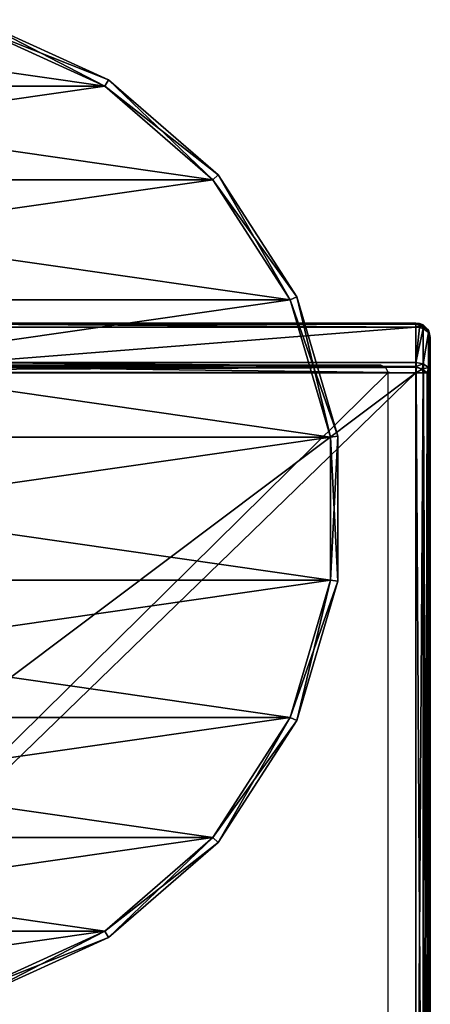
# Model space of a CAD drawing. Header units: millimetres. Extents: x -41 to 41, y -41 to 63.
# Tile 6 of 6: x 13 to 41, y -6 to 62. Entities that reach past the tile are written whole.
import ezdxf

# ---------------------------------------------------------------- set-up
doc = ezdxf.new("R2010")
doc.units = ezdxf.units.MM
doc.header["$LTSCALE"] = 65.185185
for name, color, linetype in [('1', 7, 'CONTINUOUS'), ('11', 7, 'CONTINUOUS'), ('12', 7, 'CONTINUOUS'), ('13', 7, 'CONTINUOUS'), ('18', 7, 'CONTINUOUS'), ('19', 7, 'CONTINUOUS'), ('2', 7, 'CONTINUOUS'), ('20', 7, 'CONTINUOUS'), ('24', 7, 'CONTINUOUS'), ('25', 7, 'CONTINUOUS'), ('31', 7, 'CONTINUOUS'), ('32', 7, 'CONTINUOUS'), ('34', 7, 'CONTINUOUS'), ('64', 7, 'CONTINUOUS'), ('65', 7, 'CONTINUOUS'), ('67', 7, 'CONTINUOUS'), ('69', 7, 'CONTINUOUS'), ('70', 7, 'CONTINUOUS')]:
    doc.layers.add(name, color=color, linetype=linetype)

msp = doc.modelspace()

# ---------------------------------------------------------------- linework, layer by layer
at = {"layer": '1', "color": 252, "linetype": 'Continuous', "true_color": 0x96918c}
for points in [[(-40, -40, -33.1), (9.3, 14.5, -33.1), (40, 37.586, -33.1), (-40, -40, -33.1)], [(40, -40, -33.1), (-40, -40, -33.1), (40, 37.586, -33.1), (40, -40, -33.1)], [(9.3, 14.5, -33.1), (9.3, 37.586, -33.1), (40, 37.586, -33.1), (9.3, 14.5, -33.1)]]:
    msp.add_3dface(points, dxfattribs=at)
at = {"layer": '11', "color": 252, "linetype": 'Continuous', "true_color": 0x96918c}
for points in [[(41, 40, 66.9), (41, -40, 66.9), (41, -40, -32.1), (41, 40, 66.9)], [(41, 40, -29.686), (41, 40, 66.9), (41, -40, -32.1), (41, 40, -29.686)], [(41, 37.586, -32.1), (41, 40, -29.686), (41, -40, -32.1), (41, 37.586, -32.1)]]:
    msp.add_3dface(points, dxfattribs=at)
at = {"layer": '12', "color": 252, "linetype": 'Continuous', "true_color": 0x96918c}
for points in [[(7.8, 41, -5.502), (-40, 41, 66.9), (40, 41, -29.686), (7.8, 41, -5.502)], [(-40, 41, 66.9), (40, 41, 66.9), (40, 41, -29.686), (-40, 41, 66.9)], [(8.898, 41, -6.6), (7.8, 41, -5.502), (40, 41, -29.686), (8.898, 41, -6.6)], [(9.3, 41, -8.1), (8.898, 41, -6.6), (40, 41, -29.686), (9.3, 41, -8.1)], [(9.3, 41, -29.686), (9.3, 41, -8.1), (40, 41, -29.686), (9.3, 41, -29.686)]]:
    msp.add_3dface(points, dxfattribs=at)
at = {"layer": '13', "color": 252, "linetype": 'Continuous', "true_color": 0x96918c}
for points in [[(9.3, 38.293, -32.807), (9.3, 40.707, -30.393), (40, 40.707, -30.393), (9.3, 38.293, -32.807)], [(9.3, 38.293, -32.807), (40, 40.707, -30.393), (40, 38.293, -32.807), (9.3, 38.293, -32.807)]]:
    msp.add_3dface(points, dxfattribs=at)
at = {"layer": '18', "color": 252, "linetype": 'Continuous', "true_color": 0x96918c}
for points in [[(40, 41, -29.686), (40.5, 40.866, 66.9), (40.259, 40.966, -29.686), (40, 41, -29.686)], [(40, 41, 66.9), (40.5, 40.866, 66.9), (40, 41, -29.686), (40, 41, 66.9)], [(40.259, 40.966, -29.686), (40.5, 40.866, 66.9), (40.5, 40.866, -29.686), (40.259, 40.966, -29.686)], [(40.5, 40.866, 66.9), (40.866, 40.5, 66.9), (40.5, 40.866, -29.686), (40.5, 40.866, 66.9)], [(40.5, 40.866, -29.686), (40.866, 40.5, 66.9), (40.866, 40.5, -29.686), (40.5, 40.866, -29.686)], [(40.866, 40.5, 66.9), (41, 40, 66.9), (40.866, 40.5, -29.686), (40.866, 40.5, 66.9)], [(41, 40, 66.9), (41, 40, -29.686), (40.866, 40.5, -29.686), (41, 40, 66.9)]]:
    msp.add_3dface(points, dxfattribs=at)
at = {"layer": '19', "color": 252, "linetype": 'Continuous', "true_color": 0x96918c}
for points in [[(40, 38.293, -32.807), (40, 40.707, -30.393), (40.259, 40.683, -30.369), (40, 38.293, -32.807)], [(40.5, 40.612, -30.298), (40, 38.293, -32.807), (40.259, 40.683, -30.369), (40.5, 40.612, -30.298)], [(40.5, 38.198, -32.712), (40, 38.293, -32.807), (40.5, 40.612, -30.298), (40.5, 38.198, -32.712)], [(40.866, 40.354, -30.039), (40.5, 38.198, -32.712), (40.5, 40.612, -30.298), (40.866, 40.354, -30.039)], [(40.866, 37.939, -32.454), (40.5, 38.198, -32.712), (40.866, 40.354, -30.039), (40.866, 37.939, -32.454)], [(41, 40, -29.686), (40.866, 37.939, -32.454), (40.866, 40.354, -30.039), (41, 40, -29.686)], [(41, 40, -29.686), (41, 37.586, -32.1), (40.866, 37.939, -32.454), (41, 40, -29.686)]]:
    msp.add_3dface(points, dxfattribs=at)
at = {"layer": '2', "color": 252, "linetype": 'Continuous', "true_color": 0x96918c}
for points in [[(40, -41, 66.9), (-40, 41, 66.9), (-40, -41, 66.9), (40, -41, 66.9)], [(40, 41, 66.9), (-40, 41, 66.9), (40, -41, 66.9), (40, 41, 66.9)], [(40.5, -40.866, 66.9), (40, 41, 66.9), (40, -41, 66.9), (40.5, -40.866, 66.9)], [(40.5, 40.866, 66.9), (40, 41, 66.9), (40.5, -40.866, 66.9), (40.5, 40.866, 66.9)], [(40.866, 40.5, 66.9), (40.5, 40.866, 66.9), (40.866, -40.5, 66.9), (40.866, 40.5, 66.9)], [(40.866, -40.5, 66.9), (40.5, 40.866, 66.9), (40.5, -40.866, 66.9), (40.866, -40.5, 66.9)], [(41, 40, 66.9), (40.866, 40.5, 66.9), (41, -40, 66.9), (41, 40, 66.9)], [(41, -40, 66.9), (40.866, 40.5, 66.9), (40.866, -40.5, 66.9), (41, -40, 66.9)]]:
    msp.add_3dface(points, dxfattribs=at)
at = {"layer": '20', "color": 252, "linetype": 'Continuous', "true_color": 0x96918c}
for points in [[(40.5, -40, -32.966), (40, -40, -33.1), (40.5, 37.586, -32.966), (40.5, -40, -32.966)], [(40, -40, -33.1), (40, 37.586, -33.1), (40.5, 37.586, -32.966), (40, -40, -33.1)], [(40.774, 37.586, -32.733), (40.632, -40, -32.875), (40.5, 37.586, -32.966), (40.774, 37.586, -32.733)], [(40.632, -40, -32.875), (40.5, -40, -32.966), (40.5, 37.586, -32.966), (40.632, -40, -32.875)], [(40.866, -40, -32.6), (40.632, -40, -32.875), (40.774, 37.586, -32.733), (40.866, -40, -32.6)], [(40.867, 37.586, -32.599), (40.866, -40, -32.6), (40.774, 37.586, -32.733), (40.867, 37.586, -32.599)], [(40.926, -40, -32.478), (40.866, -40, -32.6), (40.867, 37.586, -32.599), (40.926, -40, -32.478)], [(41, 37.586, -32.1), (40.926, -40, -32.478), (40.867, 37.586, -32.599), (41, 37.586, -32.1)], [(41, 37.586, -32.1), (41, -40, -32.1), (40.926, -40, -32.478), (41, 37.586, -32.1)]]:
    msp.add_3dface(points, dxfattribs=at)
at = {"layer": '24', "color": 252, "linetype": 'Continuous', "true_color": 0x96918c}
for points in [[(40, 37.968, -33.024), (9.3, 38.293, -32.807), (40, 38.007, -33.007), (40, 37.968, -33.024)], [(9.3, 38.293, -32.807), (40, 38.293, -32.807), (40, 38.007, -33.007), (9.3, 38.293, -32.807)], [(9.3, 37.968, -33.024), (9.3, 38.293, -32.807), (40, 37.968, -33.024), (9.3, 37.968, -33.024)], [(40, 37.586, -33.1), (9.3, 37.968, -33.024), (40, 37.968, -33.024), (40, 37.586, -33.1)], [(40, 37.586, -33.1), (9.3, 37.586, -33.1), (9.3, 37.968, -33.024), (40, 37.586, -33.1)]]:
    msp.add_3dface(points, dxfattribs=at)
at = {"layer": '25', "color": 252, "linetype": 'Continuous', "true_color": 0x96918c}
for points in [[(9.3, 41, -29.686), (40, 41, -29.686), (40, 40.924, -30.068), (9.3, 41, -29.686)], [(9.3, 40.924, -30.068), (9.3, 41, -29.686), (40, 40.924, -30.068), (9.3, 40.924, -30.068)], [(40, 40.707, -30.393), (9.3, 40.924, -30.068), (40, 40.924, -30.068), (40, 40.707, -30.393)], [(9.3, 40.707, -30.393), (9.3, 40.924, -30.068), (40, 40.707, -30.393), (9.3, 40.707, -30.393)]]:
    msp.add_3dface(points, dxfattribs=at)
at = {"layer": '31', "color": 252, "linetype": 'Continuous', "true_color": 0x96918c}
for points in [[(40, 38.293, -32.807), (40.5, 38.198, -32.712), (40, 38.007, -33.007), (40, 38.293, -32.807)], [(40, 38.007, -33.007), (40.5, 38.198, -32.712), (40.436, 37.824, -32.968), (40, 38.007, -33.007)], [(40, 37.968, -33.024), (40, 38.007, -33.007), (40.436, 37.824, -32.968), (40, 37.968, -33.024)], [(40, 37.586, -33.1), (40, 37.968, -33.024), (40.436, 37.824, -32.968), (40, 37.586, -33.1)], [(40.5, 38.198, -32.712), (40.866, 37.939, -32.454), (40.436, 37.824, -32.968), (40.5, 38.198, -32.712)], [(40.866, 37.939, -32.454), (40.774, 37.586, -32.733), (40.436, 37.824, -32.968), (40.866, 37.939, -32.454)], [(40.866, 37.939, -32.454), (40.867, 37.586, -32.599), (40.774, 37.586, -32.733), (40.866, 37.939, -32.454)], [(40.866, 37.939, -32.454), (41, 37.586, -32.1), (40.867, 37.586, -32.599), (40.866, 37.939, -32.454)], [(40.5, 37.586, -32.966), (40, 37.586, -33.1), (40.436, 37.824, -32.968), (40.5, 37.586, -32.966)], [(40.774, 37.586, -32.733), (40.5, 37.586, -32.966), (40.436, 37.824, -32.968), (40.774, 37.586, -32.733)]]:
    msp.add_3dface(points, dxfattribs=at)
at = {"layer": '32', "color": 252, "linetype": 'Continuous', "true_color": 0x96918c}
for points in [[(40, 41, -29.686), (40.259, 40.966, -29.686), (40, 40.924, -30.068), (40, 41, -29.686)], [(40, 40.924, -30.068), (40.259, 40.966, -29.686), (40.383, 40.854, -30.039), (40, 40.924, -30.068)], [(40, 40.707, -30.393), (40, 40.924, -30.068), (40.383, 40.854, -30.039), (40, 40.707, -30.393)], [(40.259, 40.683, -30.369), (40, 40.707, -30.393), (40.383, 40.854, -30.039), (40.259, 40.683, -30.369)], [(40.259, 40.966, -29.686), (40.5, 40.866, -29.686), (40.383, 40.854, -30.039), (40.259, 40.966, -29.686)], [(40.5, 40.612, -30.298), (40.259, 40.683, -30.369), (40.383, 40.854, -30.039), (40.5, 40.612, -30.298)], [(40.383, 40.854, -30.039), (40.5, 40.866, -29.686), (40.707, 40.653, -29.956), (40.383, 40.854, -30.039)], [(40.5, 40.612, -30.298), (40.383, 40.854, -30.039), (40.707, 40.653, -29.956), (40.5, 40.612, -30.298)], [(40.5, 40.866, -29.686), (40.866, 40.5, -29.686), (40.707, 40.653, -29.956), (40.5, 40.866, -29.686)], [(40.866, 40.354, -30.039), (40.5, 40.612, -30.298), (40.707, 40.653, -29.956), (40.866, 40.354, -30.039)], [(40.707, 40.653, -29.956), (40.866, 40.5, -29.686), (40.924, 40.354, -29.832), (40.707, 40.653, -29.956)], [(40.866, 40.354, -30.039), (40.707, 40.653, -29.956), (40.924, 40.354, -29.832), (40.866, 40.354, -30.039)], [(40.866, 40.5, -29.686), (41, 40, -29.686), (40.924, 40.354, -29.832), (40.866, 40.5, -29.686)], [(41, 40, -29.686), (40.866, 40.354, -30.039), (40.924, 40.354, -29.832), (41, 40, -29.686)]]:
    msp.add_3dface(points, dxfattribs=at)
at = {"layer": '34', "color": 250, "linetype": 'Continuous', "true_color": 0x1c1c1c}
for points in [[(-37.954, 37.954, 66.91), (-38.1, 37.6, 66.91), (37.954, 37.954, 66.91), (-37.954, 37.954, 66.91)], [(37.954, 37.954, 66.91), (-38.1, 37.6, 66.91), (38.1, 37.6, 66.91), (37.954, 37.954, 66.91)], [(37.6, 38.1, 66.91), (-37.954, 37.954, 66.91), (37.954, 37.954, 66.91), (37.6, 38.1, 66.91)], [(-37.6, 38.1, 66.91), (-37.954, 37.954, 66.91), (37.6, 38.1, 66.91), (-37.6, 38.1, 66.91)], [(-38.1, 37.6, 66.91), (-38.1, -37.6, 66.91), (38.1, 37.6, 66.91), (-38.1, 37.6, 66.91)], [(38.1, 37.6, 66.91), (-38.1, -37.6, 66.91), (38.1, -37.6, 66.91), (38.1, 37.6, 66.91)]]:
    msp.add_3dface(points, dxfattribs=at)
at = {"layer": '64', "color": 250, "linetype": 'Continuous', "true_color": 0x1c1c1c}
for points in [[(-9.72, 61.353, -169.1), (18.652, 57.273, -169.1), (-18.652, 57.273, -169.1), (-9.72, 61.353, -169.1)], [(9.72, 61.353, -169.1), (18.652, 57.273, -169.1), (-9.72, 61.353, -169.1), (9.72, 61.353, -169.1)], [(-18.652, 57.273, -169.1), (26.073, 50.843, -169.1), (-26.073, 50.843, -169.1), (-18.652, 57.273, -169.1)], [(18.652, 57.273, -169.1), (26.073, 50.843, -169.1), (-18.652, 57.273, -169.1), (18.652, 57.273, -169.1)], [(-26.073, 50.843, -169.1), (31.382, 42.582, -169.1), (-31.382, 42.582, -169.1), (-26.073, 50.843, -169.1)], [(26.073, 50.843, -169.1), (31.382, 42.582, -169.1), (-26.073, 50.843, -169.1), (26.073, 50.843, -169.1)], [(-31.382, 42.582, -169.1), (34.149, 33.16, -169.1), (-34.149, 33.16, -169.1), (-31.382, 42.582, -169.1)], [(31.382, 42.582, -169.1), (34.149, 33.16, -169.1), (-31.382, 42.582, -169.1), (31.382, 42.582, -169.1)], [(-34.149, 33.16, -169.1), (34.149, 23.34, -169.1), (-34.149, 23.34, -169.1), (-34.149, 33.16, -169.1)], [(34.149, 33.16, -169.1), (34.149, 23.34, -169.1), (-34.149, 33.16, -169.1), (34.149, 33.16, -169.1)], [(-34.149, 23.34, -169.1), (31.382, 13.918, -169.1), (-31.382, 13.918, -169.1), (-34.149, 23.34, -169.1)], [(34.149, 23.34, -169.1), (31.382, 13.918, -169.1), (-34.149, 23.34, -169.1), (34.149, 23.34, -169.1)], [(-31.382, 13.918, -169.1), (26.073, 5.657, -169.1), (-26.073, 5.657, -169.1), (-31.382, 13.918, -169.1)], [(31.382, 13.918, -169.1), (26.073, 5.657, -169.1), (-31.382, 13.918, -169.1), (31.382, 13.918, -169.1)], [(26.073, 5.657, -169.1), (18.652, -0.773, -169.1), (-26.073, 5.657, -169.1), (26.073, 5.657, -169.1)], [(-26.073, 5.657, -169.1), (18.652, -0.773, -169.1), (-18.652, -0.773, -169.1), (-26.073, 5.657, -169.1)], [(18.652, -0.773, -169.1), (9.72, -4.853, -169.1), (-18.652, -0.773, -169.1), (18.652, -0.773, -169.1)]]:
    msp.add_3dface(points, dxfattribs=at)
at = {"layer": '65', "color": 250, "linetype": 'Continuous', "true_color": 0x1c1c1c}
for points in [[(9.72, 61.353, -146.6), (-18.652, 57.273, -146.6), (18.652, 57.273, -146.6), (9.72, 61.353, -146.6)], [(18.652, 57.273, -146.6), (-26.073, 50.843, -146.6), (26.073, 50.843, -146.6), (18.652, 57.273, -146.6)], [(-18.652, 57.273, -146.6), (-26.073, 50.843, -146.6), (18.652, 57.273, -146.6), (-18.652, 57.273, -146.6)], [(-26.073, 50.843, -146.6), (-31.382, 42.582, -146.6), (26.073, 50.843, -146.6), (-26.073, 50.843, -146.6)], [(26.073, 50.843, -146.6), (-31.382, 42.582, -146.6), (31.382, 42.582, -146.6), (26.073, 50.843, -146.6)], [(-31.382, 42.582, -146.6), (-34.149, 33.16, -146.6), (31.382, 42.582, -146.6), (-31.382, 42.582, -146.6)], [(31.382, 42.582, -146.6), (-34.149, 33.16, -146.6), (34.149, 33.16, -146.6), (31.382, 42.582, -146.6)], [(-34.149, 33.16, -146.6), (-34.149, 23.34, -146.6), (34.149, 33.16, -146.6), (-34.149, 33.16, -146.6)], [(34.149, 33.16, -146.6), (-34.149, 23.34, -146.6), (34.149, 23.34, -146.6), (34.149, 33.16, -146.6)], [(-34.149, 23.34, -146.6), (-31.382, 13.918, -146.6), (34.149, 23.34, -146.6), (-34.149, 23.34, -146.6)], [(34.149, 23.34, -146.6), (-31.382, 13.918, -146.6), (31.382, 13.918, -146.6), (34.149, 23.34, -146.6)], [(-31.382, 13.918, -146.6), (-26.073, 5.657, -146.6), (31.382, 13.918, -146.6), (-31.382, 13.918, -146.6)], [(31.382, 13.918, -146.6), (-26.073, 5.657, -146.6), (26.073, 5.657, -146.6), (31.382, 13.918, -146.6)], [(-26.073, 5.657, -146.6), (-18.652, -0.773, -146.6), (26.073, 5.657, -146.6), (-26.073, 5.657, -146.6)], [(26.073, 5.657, -146.6), (-18.652, -0.773, -146.6), (18.652, -0.773, -146.6), (26.073, 5.657, -146.6)], [(-18.652, -0.773, -146.6), (-9.72, -4.853, -146.6), (18.652, -0.773, -146.6), (-18.652, -0.773, -146.6)], [(18.652, -0.773, -146.6), (-9.72, -4.853, -146.6), (9.72, -4.853, -146.6), (18.652, -0.773, -146.6)]]:
    msp.add_3dface(points, dxfattribs=at)
at = {"layer": '67', "color": 250, "linetype": 'Continuous', "true_color": 0x1c1c1c}
for points in [[(9.861, 61.832, -168.6), (18.922, 57.694, -147.1), (18.922, 57.694, -168.6), (9.861, 61.832, -168.6)], [(9.861, 61.832, -147.1), (18.922, 57.694, -147.1), (9.861, 61.832, -168.6), (9.861, 61.832, -147.1)], [(18.922, 57.694, -168.6), (26.451, 51.17, -147.1), (26.451, 51.17, -168.6), (18.922, 57.694, -168.6)], [(18.922, 57.694, -147.1), (26.451, 51.17, -147.1), (18.922, 57.694, -168.6), (18.922, 57.694, -147.1)], [(26.451, 51.17, -168.6), (31.837, 42.79, -147.1), (31.837, 42.79, -168.6), (26.451, 51.17, -168.6)], [(26.451, 51.17, -147.1), (31.837, 42.79, -147.1), (26.451, 51.17, -168.6), (26.451, 51.17, -147.1)], [(31.837, 42.79, -147.1), (34.644, 33.231, -147.1), (31.837, 42.79, -168.6), (31.837, 42.79, -147.1)], [(31.837, 42.79, -168.6), (34.644, 33.231, -147.1), (34.644, 33.231, -168.6), (31.837, 42.79, -168.6)], [(34.644, 33.231, -147.1), (34.644, 23.269, -147.1), (34.644, 33.231, -168.6), (34.644, 33.231, -147.1)], [(34.644, 33.231, -168.6), (34.644, 23.269, -147.1), (34.644, 23.269, -168.6), (34.644, 33.231, -168.6)], [(34.644, 23.269, -147.1), (31.837, 13.71, -147.1), (34.644, 23.269, -168.6), (34.644, 23.269, -147.1)], [(34.644, 23.269, -168.6), (31.837, 13.71, -147.1), (31.837, 13.71, -168.6), (34.644, 23.269, -168.6)], [(31.837, 13.71, -147.1), (26.451, 5.33, -147.1), (31.837, 13.71, -168.6), (31.837, 13.71, -147.1)], [(31.837, 13.71, -168.6), (26.451, 5.33, -147.1), (26.451, 5.33, -168.6), (31.837, 13.71, -168.6)], [(26.451, 5.33, -168.6), (18.922, -1.194, -147.1), (18.922, -1.194, -168.6), (26.451, 5.33, -168.6)], [(26.451, 5.33, -147.1), (18.922, -1.194, -147.1), (26.451, 5.33, -168.6), (26.451, 5.33, -147.1)], [(18.922, -1.194, -147.1), (9.861, -5.332, -147.1), (18.922, -1.194, -168.6), (18.922, -1.194, -147.1)], [(18.922, -1.194, -168.6), (9.861, -5.332, -147.1), (9.861, -5.332, -168.6), (18.922, -1.194, -168.6)]]:
    msp.add_3dface(points, dxfattribs=at)
at = {"layer": '69', "color": 250, "linetype": 'Continuous', "true_color": 0x1c1c1c}
for points in [[(9.72, 61.353, -146.6), (18.652, 57.273, -146.6), (9.861, 61.832, -147.1), (9.72, 61.353, -146.6)], [(18.652, 57.273, -146.6), (18.922, 57.694, -147.1), (9.861, 61.832, -147.1), (18.652, 57.273, -146.6)], [(18.652, 57.273, -146.6), (26.073, 50.843, -146.6), (18.922, 57.694, -147.1), (18.652, 57.273, -146.6)], [(26.073, 50.843, -146.6), (26.451, 51.17, -147.1), (18.922, 57.694, -147.1), (26.073, 50.843, -146.6)], [(26.073, 50.843, -146.6), (31.382, 42.582, -146.6), (26.451, 51.17, -147.1), (26.073, 50.843, -146.6)], [(31.382, 42.582, -146.6), (31.837, 42.79, -147.1), (26.451, 51.17, -147.1), (31.382, 42.582, -146.6)], [(31.382, 42.582, -146.6), (34.149, 33.16, -146.6), (31.837, 42.79, -147.1), (31.382, 42.582, -146.6)], [(34.149, 33.16, -146.6), (34.644, 33.231, -147.1), (31.837, 42.79, -147.1), (34.149, 33.16, -146.6)], [(34.149, 33.16, -146.6), (34.149, 23.34, -146.6), (34.644, 33.231, -147.1), (34.149, 33.16, -146.6)], [(34.149, 23.34, -146.6), (34.644, 23.269, -147.1), (34.644, 33.231, -147.1), (34.149, 23.34, -146.6)], [(34.149, 23.34, -146.6), (31.382, 13.918, -146.6), (34.644, 23.269, -147.1), (34.149, 23.34, -146.6)], [(31.382, 13.918, -146.6), (31.837, 13.71, -147.1), (34.644, 23.269, -147.1), (31.382, 13.918, -146.6)], [(31.382, 13.918, -146.6), (26.073, 5.657, -146.6), (31.837, 13.71, -147.1), (31.382, 13.918, -146.6)], [(26.073, 5.657, -146.6), (26.451, 5.33, -147.1), (31.837, 13.71, -147.1), (26.073, 5.657, -146.6)], [(26.073, 5.657, -146.6), (18.652, -0.773, -146.6), (26.451, 5.33, -147.1), (26.073, 5.657, -146.6)], [(18.652, -0.773, -146.6), (18.922, -1.194, -147.1), (26.451, 5.33, -147.1), (18.652, -0.773, -146.6)], [(18.652, -0.773, -146.6), (9.72, -4.853, -146.6), (18.922, -1.194, -147.1), (18.652, -0.773, -146.6)], [(9.72, -4.853, -146.6), (9.861, -5.332, -147.1), (18.922, -1.194, -147.1), (9.72, -4.853, -146.6)]]:
    msp.add_3dface(points, dxfattribs=at)
at = {"layer": '70', "color": 250, "linetype": 'Continuous', "true_color": 0x1c1c1c}
for points in [[(9.72, 61.353, -169.1), (9.861, 61.832, -168.6), (18.922, 57.694, -168.6), (9.72, 61.353, -169.1)], [(18.652, 57.273, -169.1), (9.72, 61.353, -169.1), (18.922, 57.694, -168.6), (18.652, 57.273, -169.1)], [(18.652, 57.273, -169.1), (18.922, 57.694, -168.6), (26.451, 51.17, -168.6), (18.652, 57.273, -169.1)], [(26.073, 50.843, -169.1), (18.652, 57.273, -169.1), (26.451, 51.17, -168.6), (26.073, 50.843, -169.1)], [(26.073, 50.843, -169.1), (26.451, 51.17, -168.6), (31.837, 42.79, -168.6), (26.073, 50.843, -169.1)], [(31.382, 42.582, -169.1), (26.073, 50.843, -169.1), (31.837, 42.79, -168.6), (31.382, 42.582, -169.1)], [(31.382, 42.582, -169.1), (31.837, 42.79, -168.6), (34.644, 33.231, -168.6), (31.382, 42.582, -169.1)], [(34.149, 33.16, -169.1), (31.382, 42.582, -169.1), (34.644, 33.231, -168.6), (34.149, 33.16, -169.1)], [(34.149, 33.16, -169.1), (34.644, 33.231, -168.6), (34.644, 23.269, -168.6), (34.149, 33.16, -169.1)], [(34.149, 23.34, -169.1), (34.149, 33.16, -169.1), (34.644, 23.269, -168.6), (34.149, 23.34, -169.1)], [(31.382, 13.918, -169.1), (34.149, 23.34, -169.1), (31.837, 13.71, -168.6), (31.382, 13.918, -169.1)], [(34.149, 23.34, -169.1), (34.644, 23.269, -168.6), (31.837, 13.71, -168.6), (34.149, 23.34, -169.1)], [(26.073, 5.657, -169.1), (31.382, 13.918, -169.1), (26.451, 5.33, -168.6), (26.073, 5.657, -169.1)], [(31.382, 13.918, -169.1), (31.837, 13.71, -168.6), (26.451, 5.33, -168.6), (31.382, 13.918, -169.1)], [(18.652, -0.773, -169.1), (26.073, 5.657, -169.1), (18.922, -1.194, -168.6), (18.652, -0.773, -169.1)], [(26.073, 5.657, -169.1), (26.451, 5.33, -168.6), (18.922, -1.194, -168.6), (26.073, 5.657, -169.1)], [(9.72, -4.853, -169.1), (18.652, -0.773, -169.1), (9.861, -5.332, -168.6), (9.72, -4.853, -169.1)], [(18.652, -0.773, -169.1), (18.922, -1.194, -168.6), (9.861, -5.332, -168.6), (18.652, -0.773, -169.1)]]:
    msp.add_3dface(points, dxfattribs=at)

doc.saveas('drawing.dxf')
